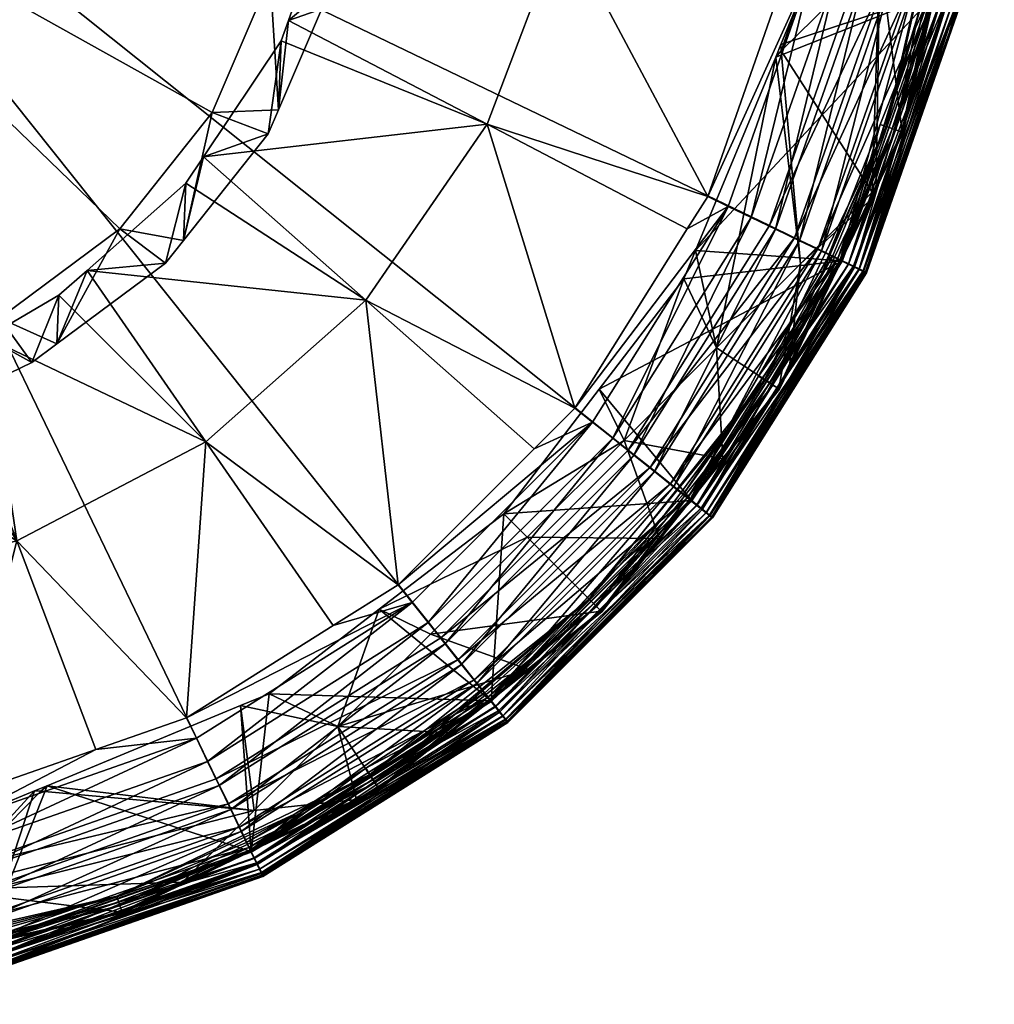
# Model space of a CAD drawing. Extents: x -0.035 to 0.035, y -0.229 to 0.
# Tile 5 of 15: x 0.006 to 0.024, y -0.229 to -0.211. Entities that reach past the tile are written whole.
import ezdxf

# ---------------------------------------------------------------- set-up
doc = ezdxf.new("R2010")
doc.units = 0
doc.layers.add('mesh', color=7, linetype='CONTINUOUS')

msp = doc.modelspace()

# ---------------------------------------------------------------- meshes
at = {"layer": 'mesh'}
mesh = msp.add_polyface(dxfattribs=at)
corners = [(0.022911, -0.210519, 0.06836), (0.018451, -0.215295, 0.06836), (0.021173, -0.215486, 0.06836), (0.019939, -0.211704, 0.06836), (0.020035, -0.21147, 0.06836), (0.020334, -0.210749, 0.06836), (0.021953, -0.2103, 0.111292), (0.019821, -0.214835, 0.11136), (0.021448, -0.210185, 0.11136), (0.020288, -0.215059, 0.111292), (0.022423, -0.210407, 0.111092), (0.020722, -0.215269, 0.111092), (0.022827, -0.210499, 0.110774), (0.021095, -0.215448, 0.110774), (0.020401, -0.215547, 0.064938), (0.021732, -0.214216, 0.063204), (0.021674, -0.214379, 0.062822), (0.020039, -0.211587, 0.068265), (0.021874, -0.209786, 0.066042), (0.018841, -0.217106, 0.066235), (0.021173, -0.215496, 0.0623), (0.02089, -0.215473, 0.0623), (0.021881, -0.212954, 0.0623), (0.020621, -0.210007, -0.028511), (0.020209, -0.209912, -0.028244), (0.020091, -0.210248, -0.028244), (0.018676, -0.214294, -0.028244), (0.021152, -0.2053, -0.028511), (0.020209, -0.200688, -0.028244), (0.020728, -0.2053, -0.028244), (0.020621, -0.200593, -0.028511), (0.021628, -0.2053, -0.028665), (0.021086, -0.200487, -0.028665), (0.022128, -0.2053, -0.028696), (0.021574, -0.200376, -0.028696), (0.022495, -0.210434, -0.028388), (0.020788, -0.215311, -0.028388), (0.021136, -0.215478, -0.028068), (0.022053, -0.210333, -0.028601), (0.02038, -0.215115, -0.028601), (0.021574, -0.210224, -0.028696), (0.019937, -0.214901, -0.028696), (0.021086, -0.210113, -0.028665), (0.019486, -0.214684, -0.028665), (0.019057, -0.214477, -0.028511), (0.018297, -0.214897, -0.028244), (0.016463, -0.2053, -0.025267), (0.015985, -0.20924, -0.025267), (0.022911, -0.20006, 0.06836), (0.020334, -0.199851, 0.06836), (0.02104, -0.205209, 0.06836), (0.0235, -0.205289, 0.06836), (0.022753, -0.203431, 0.064938), (0.020993, -0.21541, 0.062305), (0.021993, -0.212996, 0.062305), (0.019729, -0.217697, 0.062305), (0.019887, -0.217796, 0.062389), (0.019989, -0.21786, 0.062555), (0.022169, -0.213057, 0.062389)]
mesh.append_faces([[corners[k] for k in face] for face in [(0, 1, 2, 2), (0, 3, 1, 1), (0, 4, 3, 3), (0, 5, 4, 4), (6, 7, 8, 8), (6, 9, 7, 7), (10, 11, 9, 9), (12, 13, 11, 11), (14, 15, 16, 16), (17, 5, 18, 18), (17, 4, 5, 5), (3, 4, 17, 17), (3, 19, 1, 1), (3, 14, 19, 19), (17, 14, 3, 3), (17, 15, 14, 14), (18, 15, 17, 17), (20, 21, 22, 22), (23, 24, 25, 25), (26, 23, 25, 25), (27, 28, 29, 29), (27, 30, 28, 28), (31, 30, 27, 27), (31, 32, 30, 30), (33, 34, 32, 32), (35, 36, 37, 37), (38, 39, 36, 36), (40, 39, 38, 38), (40, 41, 39, 39), (42, 41, 40, 40), (42, 43, 41, 41), (23, 43, 42, 42), (23, 44, 43, 43), (26, 44, 23, 23), (26, 45, 44, 44), (23, 29, 24, 24), (23, 27, 29, 29), (42, 27, 23, 23), (42, 31, 27, 27), (40, 31, 42, 42), (46, 29, 28, 28), (46, 24, 29, 29), (47, 25, 24, 24), (48, 49, 50, 50), (51, 50, 5, 5), (5, 50, 18, 18), (49, 52, 50, 50), (21, 53, 54, 54), (53, 55, 54, 54), (55, 56, 54, 54), (56, 57, 58, 58)]])
mesh = msp.add_polyface(dxfattribs=at)
corners = [(0.0172, -0.219006, 0.11136), (0.013717, -0.22249, 0.11136), (0, -0.205289, 0.11136), (0.007145, -0.215666, -0.023362), (0.012323, -0.216217, -0.025267), (0.008982, -0.214043, -0.023311), (0.009352, -0.218849, -0.025267), (0.006622, -0.216127, -0.023377), (0.005278, -0.216911, -0.023403), (0.009308, -0.213557, -0.023298), (0.003831, -0.217555, -0.023576), (0.001233, -0.218074, -0.023437), (0.00154, -0.218007, -0.023435), (0.004522, -0.217226, -0.023414), (0.004912, -0.217158, -0.023682), (0.003831, -0.217514, -0.023423), (0.004912, -0.217962, -0.026684), (0.006117, -0.217375, -0.026841), (0.006584, -0.217029, -0.026934), (0.008602, -0.215533, -0.027335), (0.008935, -0.215114, -0.027447), (0.010509, -0.213132, -0.027978), (0.010754, -0.211402, -0.023241), (0.010702, -0.212682, -0.028099), (0.000117, -0.217948, -0.027405), (0.000117, -0.218111, -0.027241), (0.002912, -0.217593, -0.0275), (0.005517, -0.216551, -0.027779), (0.003129, -0.218018, -0.026891), (0.00947, -0.2023, -0.031598), (0.010509, -0.201541, -0.031084), (0.010303, -0.201282, -0.031153), (0.011562, -0.203998, -0.030425), (0.010549, -0.204816, -0.030923), (0.00947, -0.212732, -0.028802), (0.010549, -0.210216, -0.029477), (0.007753, -0.214893, -0.028223), (0.000117, -0.207516, -0.0302), (0.010917, -0.207516, -0.0302), (0.007753, -0.20014, -0.032177)]
mesh.append_faces([[corners[k] for k in face] for face in [(0, 1, 2, 2), (3, 4, 5, 5), (3, 6, 4, 4), (7, 6, 3, 3), (7, 8, 6, 6), (9, 5, 4, 4), (10, 11, 12, 12), (13, 8, 14, 14), (10, 13, 14, 14), (10, 15, 13, 13), (12, 15, 10, 10), (8, 16, 14, 14), (8, 17, 16, 16), (7, 17, 8, 8), (7, 18, 17, 17), (3, 18, 7, 7), (3, 19, 18, 18), (5, 19, 3, 3), (5, 20, 19, 19), (9, 20, 5, 5), (9, 21, 20, 20), (22, 21, 9, 9), (22, 23, 21, 21), (24, 25, 26, 26), (26, 16, 27, 27), (26, 28, 16, 16), (25, 28, 26, 26), (29, 30, 31, 31), (29, 32, 30, 30), (33, 32, 29, 29), (34, 23, 35, 35), (34, 21, 23, 23), (34, 20, 21, 21), (36, 20, 34, 34), (36, 19, 20, 20), (36, 18, 19, 19), (27, 18, 36, 36), (27, 17, 18, 18), (16, 17, 27, 27), (37, 26, 27, 27), (37, 24, 26, 26), (37, 34, 35, 35), (37, 36, 34, 34), (27, 36, 37, 37), (37, 33, 29, 29), (37, 38, 33, 33), (35, 38, 37, 37), (29, 39, 37, 37), (14, 28, 25, 25), (16, 28, 14, 14)]])
mesh = msp.add_polyface(dxfattribs=at)
corners = [(0, -0.205289, 0.11136), (0.021448, -0.200394, 0.11136), (0.022, -0.205289, 0.11136), (0.019821, -0.214835, 0.11136), (0.0172, -0.219006, 0.11136), (0.021448, -0.210185, 0.11136), (0.021173, -0.215486, 0.06836), (0.018231, -0.215826, 0.06836), (0.016661, -0.217872, 0.06836), (0.017123, -0.218825, 0.067037), (0.018841, -0.217106, 0.066235), (0.019057, -0.214477, -0.028511), (0.018297, -0.214897, -0.028244), (0.016206, -0.218224, -0.028244), (0.019486, -0.214684, -0.028665), (0.01691, -0.218785, -0.028665), (0.017301, -0.219097, -0.028696), (0.016537, -0.218488, -0.028511), (0.014577, -0.212951, -0.025267), (0.010888, -0.211022, -0.023233), (0.010754, -0.211402, -0.023241), (0.015985, -0.20924, -0.025267), (0.016463, -0.2053, -0.025267), (0.012109, -0.205185, -0.023138), (0.011667, -0.20242, -0.023119), (0.015985, -0.20136, -0.025267), (0.011603, -0.202022, -0.023117), (0.01182, -0.208382, -0.02318), (0.011834, -0.20822, -0.023178), (0.009308, -0.213557, -0.023298), (0.020209, -0.200688, -0.028244), (0.012323, -0.216217, -0.025267), (0.01545, -0.21898, -0.028244), (0.018676, -0.214294, -0.028244), (0.020209, -0.209912, -0.028244), (0.020091, -0.210248, -0.028244), (0.010702, -0.212682, -0.028099), (0.011708, -0.210337, -0.028727), (0.011768, -0.209893, -0.028846), (0.012117, -0.207337, -0.029531), (0.012062, -0.206933, -0.029639), (0.011708, -0.204337, -0.030335), (0.011562, -0.203998, -0.030425), (0.010509, -0.201541, -0.031084), (0.010549, -0.204816, -0.030923), (0.010917, -0.207516, -0.0302), (0.010549, -0.210216, -0.029477)]
mesh.append_faces([[corners[k] for k in face] for face in [(0, 1, 2, 2), (0, 3, 4, 4), (0, 5, 3, 3), (2, 5, 0, 0), (6, 7, 8, 8), (7, 9, 8, 8), (7, 10, 9, 9), (11, 12, 13, 13), (14, 15, 16, 16), (11, 17, 15, 15), (13, 17, 11, 11), (18, 19, 20, 20), (21, 22, 23, 23), (24, 25, 26, 26), (21, 27, 19, 19), (21, 28, 27, 27), (23, 28, 21, 21), (29, 18, 20, 20), (25, 22, 30, 30), (24, 22, 25, 25), (24, 23, 22, 22), (31, 32, 13, 13), (18, 13, 12, 12), (18, 31, 13, 13), (29, 31, 18, 18), (18, 21, 19, 19), (18, 33, 21, 21), (12, 33, 18, 18), (21, 34, 22, 22), (33, 35, 21, 21), (19, 36, 20, 20), (19, 37, 36, 36), (27, 37, 19, 19), (27, 38, 37, 37), (28, 38, 27, 27), (28, 39, 38, 38), (23, 39, 28, 28), (23, 40, 39, 39), (24, 40, 23, 23), (24, 41, 40, 40), (26, 41, 24, 24), (42, 26, 43, 43), (42, 41, 26, 26), (44, 41, 42, 42), (44, 40, 41, 41), (45, 40, 44, 44), (45, 39, 40, 40), (45, 38, 39, 39), (46, 38, 45, 45), (46, 37, 38, 38), (46, 36, 37, 37)]])
mesh = msp.add_polyface(dxfattribs=at)
corners = [(0, -0.205289, 0.11136), (0.009545, -0.225111, 0.11136), (0.004895, -0.226738, 0.11136), (0.013717, -0.22249, 0.11136), (0.005229, -0.2282, 0.06836), (0.00617, -0.225335, 0.06836), (0.005449, -0.225634, 0.06836), (0.006404, -0.225239, 0.06836), (0.010196, -0.226462, 0.06836), (0.009995, -0.223751, 0.06836), (0.005011, -0.227242, 0.111292), (0.009979, -0.226012, 0.111092), (0.005118, -0.227713, 0.111092), (0.00977, -0.225577, 0.111292), (0, -0.227289, 0.11136), (0.004486, -0.227174, 0.066042), (0.006287, -0.225339, 0.068265), (0.010247, -0.225701, 0.064938), (0.008916, -0.227032, 0.063204), (0.004707, -0.225921, -0.028511), (0.004612, -0.225509, -0.028244), (0.002484, -0.225748, -0.028244), (0.00731, -0.224565, -0.028244), (0.009177, -0.224357, -0.028511), (0.004813, -0.226386, -0.028665), (0.009384, -0.224787, -0.028665), (0.004924, -0.226874, -0.028696), (0.009601, -0.225237, -0.028696), (0.005033, -0.227353, -0.028601), (0.009815, -0.22568, -0.028601), (0.005134, -0.227795, -0.028388), (0, -0.226452, -0.028511), (0, -0.226928, -0.028665), (0, -0.227428, -0.028696), (0, -0.22792, -0.028601), (0.008994, -0.223976, -0.028244), (0.005258, -0.228337, 0.062283), (0.005229, -0.228211, 0.0623), (0.010252, -0.226589, 0.062283), (0.001233, -0.218074, -0.023437), (0.000288, -0.218108, -0.023428), (0.001984, -0.221643, -0.025267), (0.005838, -0.220693, -0.025267), (0.003831, -0.217514, -0.023423), (0.00154, -0.218007, -0.023435), (0.004522, -0.217226, -0.023414), (0.005278, -0.216911, -0.023403), (0, -0.226028, -0.028244), (0.009352, -0.218849, -0.025267), (0, -0.226352, 0.06836), (0.008801, -0.227108, 0.062822), (0.0078, -0.22759, 0.062822), (0.003071, -0.228588, 0.063204)]
mesh.append_faces([[corners[k] for k in face] for face in [(0, 1, 2, 2), (0, 3, 1, 1), (4, 5, 6, 6), (4, 7, 5, 5), (8, 7, 4, 4), (8, 9, 7, 7), (10, 11, 12, 12), (2, 13, 10, 10), (2, 1, 13, 13), (10, 14, 2, 2), (15, 16, 17, 17), (16, 7, 17, 17), (16, 5, 7, 7), (15, 5, 16, 16), (15, 6, 5, 5), (17, 18, 15, 15), (19, 20, 21, 21), (19, 22, 20, 20), (19, 23, 22, 22), (24, 23, 19, 19), (24, 25, 23, 23), (26, 25, 24, 24), (26, 27, 25, 25), (28, 27, 26, 26), (28, 29, 27, 27), (30, 29, 28, 28), (31, 19, 21, 21), (32, 24, 19, 19), (33, 26, 24, 24), (34, 28, 26, 26), (23, 35, 22, 22), (36, 37, 38, 38), (39, 40, 41, 41), (42, 43, 44, 44), (42, 45, 43, 43), (46, 45, 42, 42), (41, 21, 20, 20), (41, 47, 21, 21), (42, 20, 22, 22), (42, 41, 20, 20), (44, 41, 42, 42), (44, 39, 41, 41), (42, 48, 46, 46), (42, 35, 48, 48), (22, 35, 42, 42), (49, 4, 6, 6), (18, 50, 51, 51), (52, 49, 15, 15), (49, 6, 15, 15), (15, 18, 51, 51)]])
mesh = msp.add_polyface(dxfattribs=at)
corners = [(0.0235, -0.205289, 0.06836), (0.020334, -0.210749, 0.06836), (0.022911, -0.210519, 0.06836), (0.023103, -0.211473, 0.06886), (0.023398, -0.21063, 0.10936), (0.023398, -0.21063, 0.06886), (0.023103, -0.211473, 0.10936), (0.022423, -0.210407, 0.111092), (0.020288, -0.215059, 0.111292), (0.021953, -0.2103, 0.111292), (0.022827, -0.210499, 0.110774), (0.020722, -0.215269, 0.111092), (0.023137, -0.21057, 0.11036), (0.021095, -0.215448, 0.110774), (0.022518, -0.205289, 0.111292), (0.021448, -0.210185, 0.11136), (0.023, -0.205289, 0.111092), (0.023414, -0.205289, 0.110774), (0.023732, -0.205289, 0.11036), (0.023932, -0.205289, 0.109877), (0.023332, -0.210615, 0.109877), (0.024, -0.205289, 0.10936), (0.023382, -0.210626, 0.06873), (0.023037, -0.210547, 0.068377), (0.023155, -0.210574, 0.068427), (0.023629, -0.205289, 0.068377), (0.023255, -0.210597, 0.068506), (0.02375, -0.205289, 0.068427), (0.023333, -0.210615, 0.06861), (0.023854, -0.205289, 0.068506), (0.023933, -0.205289, 0.06861), (0.023983, -0.205289, 0.06873), (0.023004, -0.208565, 0.0623), (0.022217, -0.212102, 0.0623), (0.022716, -0.210485, 0.062305), (0.023459, -0.207943, 0.062555), (0.022306, -0.213105, 0.062655), (0.023484, -0.207946, 0.062655), (0.022283, -0.213097, 0.062555), (0.022911, -0.210529, 0.0623), (0.0235, -0.2053, 0.0623), (0.023337, -0.210627, -0.027197), (0.023103, -0.211484, -0.0267), (0.023398, -0.21064, -0.0267), (0.022495, -0.210434, -0.028388), (0.021136, -0.215478, -0.028068), (0.022871, -0.21052, -0.028068), (0.022053, -0.210333, -0.028601), (0.020788, -0.215311, -0.028388), (0.022128, -0.2053, -0.028696), (0.021574, -0.210224, -0.028696), (0.02262, -0.2053, -0.028601), (0.023073, -0.2053, -0.028388), (0.023158, -0.210586, -0.027663), (0.023459, -0.2053, -0.028068), (0.023753, -0.2053, -0.027663), (0.023937, -0.2053, -0.027197), (0.023382, -0.210637, 0.061929), (0.023398, -0.21064, 0.0618), (0.023103, -0.211484, 0.0618), (0.024, -0.2053, 0.0618), (0.023288, -0.208371, 0.063204), (0.02229, -0.2131, 0.062822), (0.021874, -0.209786, 0.066042), (0.023224, -0.209008, 0.062822), (0.021808, -0.214101, 0.062822), (0.023467, -0.207944, 0.062822), (0.023401, -0.208236, 0.062822), (0.021993, -0.212996, 0.062305), (0.023154, -0.207909, 0.062305), (0.022169, -0.213057, 0.062389), (0.023339, -0.20793, 0.062389)]
mesh.append_faces([[corners[k] for k in face] for face in [(0, 1, 2, 2), (3, 4, 5, 5), (3, 6, 4, 4), (7, 8, 9, 9), (10, 11, 7, 7), (12, 13, 10, 10), (14, 9, 15, 15), (16, 7, 9, 9), (17, 10, 7, 7), (18, 12, 10, 10), (19, 20, 12, 12), (21, 4, 20, 20), (4, 6, 20, 20), (22, 3, 5, 5), (23, 0, 2, 2), (24, 25, 23, 23), (26, 27, 24, 24), (28, 29, 26, 26), (22, 30, 28, 28), (5, 31, 22, 22), (32, 33, 34, 34), (35, 36, 37, 37), (38, 36, 35, 35), (32, 39, 33, 33), (32, 40, 39, 39), (41, 42, 43, 43), (44, 45, 46, 46), (47, 48, 44, 44), (47, 49, 50, 50), (44, 51, 47, 47), (46, 52, 44, 44), (53, 54, 46, 46), (41, 55, 53, 53), (43, 56, 41, 41), (57, 58, 59, 59), (57, 60, 58, 58), (42, 58, 43, 43), (42, 59, 58, 58), (61, 62, 63, 63), (61, 64, 62, 62), (62, 65, 63, 63), (64, 66, 62, 62), (67, 66, 64, 64), (68, 69, 34, 34), (32, 34, 69, 69), (69, 70, 71, 71), (68, 70, 69, 69), (71, 38, 35, 35), (70, 38, 71, 71), (37, 62, 66, 66), (36, 62, 37, 37)]])
mesh = msp.add_polyface(dxfattribs=at)
corners = [(0.021623, -0.215703, 0.06886), (0.023103, -0.211473, 0.10936), (0.023103, -0.211473, 0.06886), (0.021623, -0.215703, 0.10936), (0.023137, -0.21057, 0.11036), (0.021382, -0.215586, 0.11036), (0.021095, -0.215448, 0.110774), (0.023332, -0.210615, 0.109877), (0.021562, -0.215673, 0.109877), (0.021608, -0.215695, 0.06873), (0.023382, -0.210626, 0.06873), (0.023333, -0.210615, 0.06861), (0.021563, -0.215673, 0.06861), (0.023255, -0.210597, 0.068506), (0.022911, -0.210519, 0.06836), (0.021289, -0.215542, 0.068377), (0.023037, -0.210547, 0.068377), (0.021173, -0.215486, 0.06836), (0.021808, -0.214101, 0.062822), (0.021674, -0.214379, 0.062822), (0.021732, -0.214216, 0.063204), (0.021874, -0.209786, 0.066042), (0.022283, -0.213097, 0.062555), (0.02001, -0.217873, 0.062655), (0.022306, -0.213105, 0.062655), (0.022217, -0.212102, 0.0623), (0.021173, -0.215496, 0.0623), (0.021881, -0.212954, 0.0623), (0.022911, -0.210529, 0.0623), (0.021567, -0.215686, -0.027197), (0.021623, -0.215713, -0.0267), (0.023103, -0.211484, -0.0267), (0.023337, -0.210627, -0.027197), (0.023158, -0.210586, -0.027663), (0.021401, -0.215606, -0.027663), (0.022871, -0.21052, -0.028068), (0.021136, -0.215478, -0.028068), (0.021608, -0.215706, 0.061929), (0.023382, -0.210637, 0.061929), (0.023103, -0.211484, 0.0618), (0.021623, -0.215713, 0.0618), (0.021563, -0.215684, 0.06205), (0.023333, -0.210626, 0.06205), (0.023155, -0.210585, 0.062233), (0.021289, -0.215552, 0.062283), (0.023037, -0.210558, 0.062283), (0.021491, -0.215639, 0.068506), (0.023155, -0.210574, 0.068427), (0.02229, -0.2131, 0.062822), (0.019996, -0.217864, 0.062822), (0.021993, -0.212996, 0.062305), (0.02089, -0.215473, 0.0623), (0.022716, -0.210485, 0.062305), (0.019887, -0.217796, 0.062389), (0.022169, -0.213057, 0.062389), (0.019989, -0.21786, 0.062555), (0.021491, -0.21565, 0.062154), (0.023255, -0.210608, 0.062154)]
mesh.append_faces([[corners[k] for k in face] for face in [(0, 1, 2, 2), (0, 3, 1, 1), (4, 5, 6, 6), (7, 5, 4, 4), (7, 8, 5, 5), (7, 3, 8, 8), (7, 1, 3, 3), (9, 0, 2, 2), (10, 9, 2, 2), (11, 9, 10, 10), (11, 12, 9, 9), (13, 12, 11, 11), (14, 15, 16, 16), (14, 17, 15, 15), (18, 19, 20, 20), (21, 18, 20, 20), (22, 23, 24, 24), (25, 26, 27, 27), (25, 28, 26, 26), (29, 30, 31, 31), (32, 29, 31, 31), (33, 29, 32, 32), (33, 34, 29, 29), (35, 34, 33, 33), (35, 36, 34, 34), (37, 38, 39, 39), (39, 40, 37, 37), (38, 41, 42, 42), (37, 41, 38, 38), (43, 44, 45, 45), (45, 26, 28, 28), (44, 26, 45, 45), (30, 39, 31, 31), (30, 40, 39, 39), (13, 46, 12, 12), (47, 46, 13, 13), (16, 46, 47, 47), (16, 15, 46, 46), (48, 19, 18, 18), (49, 19, 48, 48), (25, 27, 50, 50), (51, 50, 27, 27), (50, 52, 25, 25), (50, 53, 54, 54), (54, 55, 22, 22), (24, 49, 48, 48), (42, 56, 57, 57), (41, 56, 42, 42), (57, 56, 43, 43), (56, 44, 43, 43)]])
mesh = msp.add_polyface(dxfattribs=at)
corners = [(0.021173, -0.215486, 0.06836), (0.018451, -0.215295, 0.06836), (0.018231, -0.215826, 0.06836), (0.020671, -0.217218, 0.06886), (0.021623, -0.215703, 0.10936), (0.021623, -0.215703, 0.06886), (0.020671, -0.217218, 0.10936), (0.018764, -0.220253, 0.06886), (0.021562, -0.215673, 0.109877), (0.020288, -0.215059, 0.111292), (0.0172, -0.219006, 0.11136), (0.019821, -0.214835, 0.11136), (0.020722, -0.215269, 0.111092), (0.017605, -0.219329, 0.111292), (0.021095, -0.215448, 0.110774), (0.017982, -0.21963, 0.111092), (0.021382, -0.215586, 0.11036), (0.018306, -0.219888, 0.110774), (0.018554, -0.220086, 0.11036), (0.018711, -0.220211, 0.109877), (0.021608, -0.215695, 0.06873), (0.018751, -0.220242, 0.06873), (0.021563, -0.215673, 0.06861), (0.021674, -0.214379, 0.062822), (0.020196, -0.217449, 0.062822), (0.020401, -0.215547, 0.064938), (0.018841, -0.217106, 0.066235), (0.019621, -0.217631, 0.0623), (0.020993, -0.21541, 0.062305), (0.02089, -0.215473, 0.0623), (0.019989, -0.21786, 0.062555), (0.02001, -0.217873, 0.062655), (0.022283, -0.213097, 0.062555), (0.021173, -0.215496, 0.0623), (0.019054, -0.218596, 0.0623), (0.018373, -0.219952, 0.0623), (0.021567, -0.215686, -0.027197), (0.020671, -0.217229, -0.0267), (0.021623, -0.215713, -0.0267), (0.018715, -0.220225, -0.027197), (0.021401, -0.215606, -0.027663), (0.021136, -0.215478, -0.028068), (0.018571, -0.22011, -0.027663), (0.020788, -0.215311, -0.028388), (0.018341, -0.219926, -0.028068), (0.02038, -0.215115, -0.028601), (0.018039, -0.219686, -0.028388), (0.019937, -0.214901, -0.028696), (0.017685, -0.219403, -0.028601), (0.019486, -0.214684, -0.028665), (0.017301, -0.219097, -0.028696), (0.019057, -0.214477, -0.028511), (0.01691, -0.218785, -0.028665), (0.021608, -0.215706, 0.061929), (0.021623, -0.215713, 0.0618), (0.020671, -0.217229, 0.0618), (0.018712, -0.220222, 0.06205), (0.021563, -0.215684, 0.06205), (0.018751, -0.220253, 0.061929), (0.021289, -0.215552, 0.062283), (0.018474, -0.220033, 0.062283), (0.021491, -0.215639, 0.068506), (0.018712, -0.220211, 0.06861), (0.021289, -0.215542, 0.068377), (0.018474, -0.220022, 0.068377), (0.019996, -0.217864, 0.062822), (0.019729, -0.217697, 0.062305), (0.022306, -0.213105, 0.062655), (0.018649, -0.220172, 0.062154), (0.021491, -0.21565, 0.062154)]
mesh.append_faces([[corners[k] for k in face] for face in [(0, 1, 2, 2), (3, 4, 5, 5), (3, 6, 4, 4), (7, 6, 3, 3), (8, 4, 6, 6), (9, 10, 11, 11), (12, 13, 9, 9), (14, 15, 12, 12), (16, 17, 14, 14), (8, 18, 16, 16), (6, 19, 8, 8), (20, 3, 5, 5), (20, 21, 3, 3), (22, 21, 20, 20), (23, 24, 25, 25), (1, 26, 2, 2), (27, 28, 29, 29), (30, 31, 32, 32), (33, 27, 29, 29), (33, 34, 27, 27), (35, 34, 33, 33), (36, 37, 38, 38), (36, 39, 37, 37), (40, 39, 36, 36), (41, 42, 40, 40), (43, 44, 41, 41), (45, 46, 43, 43), (47, 48, 45, 45), (49, 50, 47, 47), (51, 52, 49, 49), (53, 54, 55, 55), (53, 56, 57, 57), (58, 56, 53, 53), (59, 35, 33, 33), (60, 35, 59, 59), (37, 54, 38, 38), (37, 55, 54, 54), (61, 62, 22, 22), (63, 64, 61, 61), (0, 64, 63, 63), (25, 65, 26, 26), (25, 24, 65, 65), (65, 24, 23, 23), (27, 66, 28, 28), (34, 66, 27, 27), (31, 65, 67, 67), (57, 68, 69, 69), (56, 68, 57, 57), (69, 60, 59, 59), (68, 60, 69, 69)]])
mesh = msp.add_polyface(dxfattribs=at)
corners = [(0.018373, -0.219941, 0.06836), (0.016661, -0.217872, 0.06836), (0.014886, -0.220186, 0.06836), (0.021173, -0.215486, 0.06836), (0.018764, -0.220253, 0.06886), (0.018764, -0.220253, 0.10936), (0.020671, -0.217218, 0.10936), (0.020288, -0.215059, 0.111292), (0.017605, -0.219329, 0.111292), (0.0172, -0.219006, 0.11136), (0.020722, -0.215269, 0.111092), (0.017982, -0.21963, 0.111092), (0.021095, -0.215448, 0.110774), (0.018306, -0.219888, 0.110774), (0.021382, -0.215586, 0.11036), (0.018554, -0.220086, 0.11036), (0.021562, -0.215673, 0.109877), (0.018711, -0.220211, 0.109877), (0.013717, -0.22249, 0.11136), (0.01404, -0.222894, 0.111292), (0.018751, -0.220242, 0.06873), (0.020671, -0.217218, 0.06886), (0.021563, -0.215673, 0.06861), (0.018712, -0.220211, 0.06861), (0.017123, -0.218825, 0.067037), (0.017778, -0.220645, 0.062822), (0.015324, -0.220624, 0.067308), (0.018958, -0.219166, 0.062822), (0.018841, -0.217106, 0.066235), (0.019054, -0.218596, 0.0623), (0.016756, -0.221397, 0.0623), (0.018217, -0.219828, 0.062305), (0.019989, -0.21786, 0.062555), (0.016711, -0.222011, 0.062655), (0.02001, -0.217873, 0.062655), (0.016693, -0.221993, 0.062555), (0.018373, -0.219952, 0.0623), (0.018715, -0.220225, -0.027197), (0.018764, -0.220264, -0.0267), (0.020671, -0.217229, -0.0267), (0.017685, -0.219403, -0.028601), (0.014386, -0.223339, -0.028388), (0.018039, -0.219686, -0.028388), (0.017301, -0.219097, -0.028696), (0.014103, -0.222985, -0.028601), (0.01691, -0.218785, -0.028665), (0.013797, -0.222601, -0.028696), (0.016537, -0.218488, -0.028511), (0.013485, -0.22221, -0.028665), (0.021401, -0.215606, -0.027663), (0.018571, -0.22011, -0.027663), (0.021136, -0.215478, -0.028068), (0.018341, -0.219926, -0.028068), (0.020788, -0.215311, -0.028388), (0.02038, -0.215115, -0.028601), (0.019937, -0.214901, -0.028696), (0.016206, -0.218224, -0.028244), (0.01545, -0.21898, -0.028244), (0.018751, -0.220253, 0.061929), (0.020671, -0.217229, 0.0618), (0.018764, -0.220264, 0.0618), (0.021608, -0.215706, 0.061929), (0.021491, -0.215639, 0.068506), (0.018649, -0.220162, 0.068506), (0.018474, -0.220022, 0.068377), (0.019996, -0.217864, 0.062822), (0.016699, -0.221999, 0.062822), (0.016476, -0.221776, 0.062305), (0.019729, -0.217697, 0.062305), (0.016608, -0.221908, 0.062389), (0.019887, -0.217796, 0.062389)]
mesh.append_faces([[corners[k] for k in face] for face in [(0, 1, 2, 2), (3, 1, 0, 0), (4, 5, 6, 6), (7, 8, 9, 9), (10, 11, 8, 8), (12, 13, 11, 11), (14, 15, 13, 13), (16, 17, 15, 15), (6, 5, 17, 17), (8, 18, 9, 9), (11, 19, 8, 8), (20, 4, 21, 21), (22, 23, 20, 20), (24, 25, 26, 26), (24, 27, 25, 25), (28, 27, 24, 24), (2, 24, 26, 26), (1, 24, 2, 2), (29, 30, 31, 31), (32, 33, 34, 34), (35, 33, 32, 32), (36, 30, 29, 29), (37, 38, 39, 39), (40, 41, 42, 42), (43, 44, 40, 40), (45, 46, 43, 43), (47, 48, 45, 45), (49, 50, 37, 37), (51, 52, 50, 50), (53, 42, 52, 52), (54, 40, 42, 42), (55, 43, 40, 40), (56, 57, 47, 47), (58, 59, 60, 60), (61, 59, 58, 58), (38, 59, 39, 39), (38, 60, 59, 59), (62, 63, 23, 23), (62, 64, 63, 63), (3, 0, 64, 64), (28, 65, 27, 27), (65, 25, 27, 27), (66, 25, 65, 65), (67, 68, 31, 31), (29, 31, 68, 68), (68, 69, 70, 70), (67, 69, 68, 68), (70, 35, 32, 32), (69, 35, 70, 70), (34, 66, 65, 65), (33, 66, 34, 34)]])
mesh = msp.add_polyface(dxfattribs=at)
corners = [(0.010526, -0.223531, 0.06836), (0.010196, -0.226462, 0.06836), (0.014652, -0.223662, 0.06836), (0.012572, -0.221961, 0.06836), (0.014886, -0.220186, 0.06836), (0.017605, -0.219329, 0.111292), (0.01404, -0.222894, 0.111292), (0.013717, -0.22249, 0.11136), (0.017982, -0.21963, 0.111092), (0.01434, -0.223271, 0.111092), (0.018306, -0.219888, 0.110774), (0.014599, -0.223595, 0.110774), (0.016864, -0.222153, 0.10936), (0.014964, -0.224053, 0.10936), (0.014921, -0.224, 0.109877), (0.009979, -0.226012, 0.111092), (0.00977, -0.225577, 0.111292), (0.009545, -0.225111, 0.11136), (0.011806, -0.224141, 0.066235), (0.015345, -0.223078, 0.062822), (0.013866, -0.224258, 0.062822), (0.013525, -0.222423, 0.067037), (0.015324, -0.220624, 0.067308), (0.01256, -0.225289, 0.062555), (0.012573, -0.22531, 0.062655), (0.016693, -0.221993, 0.062555), (0.014652, -0.223673, 0.0623), (0.012324, -0.224915, 0.0623), (0.01405, -0.223806, 0.0623), (0.016537, -0.218488, -0.028511), (0.01545, -0.21898, -0.028244), (0.012924, -0.221506, -0.028244), (0.009384, -0.224787, -0.028665), (0.013485, -0.22221, -0.028665), (0.013188, -0.221837, -0.028511), (0.009601, -0.225237, -0.028696), (0.013797, -0.222601, -0.028696), (0.009815, -0.22568, -0.028601), (0.014103, -0.222985, -0.028601), (0.010011, -0.226088, -0.028388), (0.014386, -0.223339, -0.028388), (0.010178, -0.226436, -0.028068), (0.014626, -0.223641, -0.028068), (0.018039, -0.219686, -0.028388), (0.017685, -0.219403, -0.028601), (0.017301, -0.219097, -0.028696), (0.01691, -0.218785, -0.028665), (0.011716, -0.222265, -0.028244), (0.016864, -0.222164, 0.0618), (0.014964, -0.224064, 0.0618), (0.014953, -0.224051, 0.061929), (0.014733, -0.223774, 0.062283), (0.010196, -0.226473, 0.0623), (0.012323, -0.216217, -0.025267), (0.009352, -0.218849, -0.025267), (0.010252, -0.226579, 0.068377), (0.014733, -0.223764, 0.068377), (0.018373, -0.219941, 0.06836), (0.016699, -0.221999, 0.062822), (0.012564, -0.225296, 0.062822), (0.014528, -0.223517, 0.062305), (0.016476, -0.221776, 0.062305), (0.012397, -0.225029, 0.062305), (0.012496, -0.225187, 0.062389), (0.016608, -0.221908, 0.062389), (0.016711, -0.222011, 0.062655)]
mesh.append_faces([[corners[k] for k in face] for face in [(0, 1, 2, 2), (2, 3, 0, 0), (2, 4, 3, 3), (5, 6, 7, 7), (8, 9, 6, 6), (10, 11, 9, 9), (12, 13, 14, 14), (15, 9, 11, 11), (16, 6, 9, 9), (17, 7, 6, 6), (18, 0, 3, 3), (18, 19, 20, 20), (18, 21, 19, 19), (3, 21, 18, 18), (3, 22, 21, 21), (4, 22, 3, 3), (23, 24, 25, 25), (26, 27, 28, 28), (29, 30, 31, 31), (32, 33, 34, 34), (35, 36, 33, 33), (37, 38, 36, 36), (39, 40, 38, 38), (41, 42, 40, 40), (43, 40, 42, 42), (44, 38, 40, 40), (45, 36, 38, 38), (46, 33, 36, 36), (29, 34, 33, 33), (31, 34, 29, 29), (31, 47, 34, 34), (48, 49, 50, 50), (51, 52, 26, 26), (53, 31, 30, 30), (54, 31, 53, 53), (54, 47, 31, 31), (55, 56, 2, 2), (56, 57, 2, 2), (58, 19, 21, 21), (22, 58, 21, 21), (59, 19, 58, 58), (59, 20, 19, 19), (28, 60, 61, 61), (28, 62, 60, 60), (27, 62, 28, 28), (61, 60, 62, 62), (62, 63, 61, 61), (61, 63, 64, 64), (63, 23, 64, 64), (24, 59, 65, 65), (26, 28, 61, 61)]])
mesh = msp.add_polyface(dxfattribs=at)
corners = [(0.010526, -0.223531, 0.06836), (0.009995, -0.223751, 0.06836), (0.010196, -0.226462, 0.06836), (0.006184, -0.228392, 0.06886), (0.010413, -0.226913, 0.10936), (0.010413, -0.226913, 0.06886), (0.010384, -0.226851, 0.109877), (0.011929, -0.22596, 0.10936), (0.00977, -0.225577, 0.111292), (0.01434, -0.223271, 0.111092), (0.009979, -0.226012, 0.111092), (0.009545, -0.225111, 0.11136), (0.01404, -0.222894, 0.111292), (0.005281, -0.228426, 0.11036), (0.010297, -0.226671, 0.11036), (0.00521, -0.228116, 0.110774), (0.010159, -0.226385, 0.110774), (0.005118, -0.227713, 0.111092), (0.005011, -0.227242, 0.111292), (0.005258, -0.228326, 0.068377), (0.010252, -0.226579, 0.068377), (0.005337, -0.228671, 0.06873), (0.010406, -0.226897, 0.06873), (0.010384, -0.226852, 0.06861), (0.008916, -0.227032, 0.063204), (0.009079, -0.226974, 0.062822), (0.008801, -0.227108, 0.062822), (0.012149, -0.225496, 0.062822), (0.011806, -0.224141, 0.066235), (0.010247, -0.225701, 0.064938), (0.006404, -0.225239, 0.06836), (0.007797, -0.227583, 0.062555), (0.007805, -0.227606, 0.062655), (0.01256, -0.225289, 0.062555), (0.010386, -0.226867, -0.027197), (0.010413, -0.226923, -0.0267), (0.011929, -0.225971, -0.0267), (0.013188, -0.221837, -0.028511), (0.011716, -0.222265, -0.028244), (0.008994, -0.223976, -0.028244), (0.005134, -0.227795, -0.028388), (0.010011, -0.226088, -0.028388), (0.009815, -0.22568, -0.028601), (0.00522, -0.228171, -0.028068), (0.010178, -0.226436, -0.028068), (0.005286, -0.228458, -0.027663), (0.010306, -0.226701, -0.027663), (0.005327, -0.228637, -0.027197), (0.009177, -0.224357, -0.028511), (0.009384, -0.224787, -0.028665), (0.009601, -0.225237, -0.028696), (0.013485, -0.22221, -0.028665), (0.013797, -0.222601, -0.028696), (0.014103, -0.222985, -0.028601), (0.014386, -0.223339, -0.028388), (0.010406, -0.226908, 0.061929), (0.011929, -0.225971, 0.0618), (0.010413, -0.226923, 0.0618), (0.005326, -0.228633, 0.06205), (0.010384, -0.226863, 0.06205), (0.010252, -0.226589, 0.062283), (0.005229, -0.228211, 0.0623), (0.010196, -0.226473, 0.0623), (0.006184, -0.228403, -0.0267), (0.009352, -0.218849, -0.025267), (0.005285, -0.228444, 0.068427), (0.010305, -0.226687, 0.068427), (0.005326, -0.228622, 0.06861), (0.0078, -0.22759, 0.062822), (0.012564, -0.225296, 0.062822), (0.01011, -0.226293, 0.062305), (0.007696, -0.227293, 0.062305), (0.012397, -0.225029, 0.062305), (0.011002, -0.225765, 0.0623), (0.007757, -0.227469, 0.062389), (0.012496, -0.225187, 0.062389), (0.012573, -0.22531, 0.062655), (0.005308, -0.228555, 0.062154), (0.01035, -0.226791, 0.062154), (0.005258, -0.228337, 0.062283)]
mesh.append_faces([[corners[k] for k in face] for face in [(0, 1, 2, 2), (3, 4, 5, 5), (6, 7, 4, 4), (8, 9, 10, 10), (11, 12, 8, 8), (13, 14, 6, 6), (15, 16, 14, 14), (17, 10, 16, 16), (18, 8, 10, 10), (19, 20, 2, 2), (21, 22, 23, 23), (3, 5, 22, 22), (24, 25, 26, 26), (27, 25, 24, 24), (28, 1, 0, 0), (29, 1, 28, 28), (29, 30, 1, 1), (29, 27, 24, 24), (28, 27, 29, 29), (31, 32, 33, 33), (34, 35, 36, 36), (37, 38, 39, 39), (40, 41, 42, 42), (43, 44, 41, 41), (45, 46, 44, 44), (47, 34, 46, 46), (47, 35, 34, 34), (48, 37, 39, 39), (49, 37, 48, 48), (50, 51, 49, 49), (42, 52, 50, 50), (41, 53, 42, 42), (44, 54, 41, 41), (55, 56, 57, 57), (55, 58, 59, 59), (60, 61, 62, 62), (63, 57, 35, 35), (39, 38, 64, 64), (65, 66, 20, 20), (67, 23, 66, 66), (68, 25, 69, 69), (68, 26, 25, 25), (70, 71, 72, 72), (70, 73, 71, 71), (70, 72, 73, 73), (71, 74, 72, 72), (74, 31, 75, 75), (32, 68, 76, 76), (71, 73, 62, 62), (59, 77, 78, 78), (78, 79, 60, 60)]])
mesh = msp.add_polyface(dxfattribs=at)
corners = [(0.018373, -0.219941, 0.06836), (0.014886, -0.220186, 0.06836), (0.014652, -0.223662, 0.06836), (0.016864, -0.222153, 0.06886), (0.018764, -0.220253, 0.10936), (0.018764, -0.220253, 0.06886), (0.016864, -0.222153, 0.10936), (0.014964, -0.224053, 0.06886), (0.014964, -0.224053, 0.10936), (0.018711, -0.220211, 0.109877), (0.018306, -0.219888, 0.110774), (0.01434, -0.223271, 0.111092), (0.017982, -0.21963, 0.111092), (0.018554, -0.220086, 0.11036), (0.014599, -0.223595, 0.110774), (0.014797, -0.223844, 0.11036), (0.014921, -0.224, 0.109877), (0.014953, -0.22404, 0.06873), (0.014922, -0.224001, 0.06861), (0.018649, -0.220162, 0.068506), (0.014872, -0.223939, 0.068506), (0.018712, -0.220211, 0.06861), (0.018751, -0.220242, 0.06873), (0.016693, -0.221993, 0.062555), (0.012573, -0.22531, 0.062655), (0.016711, -0.222011, 0.062655), (0.014652, -0.223673, 0.0623), (0.016756, -0.221397, 0.0623), (0.018373, -0.219952, 0.0623), (0.014925, -0.224015, -0.027197), (0.014964, -0.224064, -0.0267), (0.016864, -0.222164, -0.0267), (0.018715, -0.220225, -0.027197), (0.018764, -0.220264, -0.0267), (0.018571, -0.22011, -0.027663), (0.01481, -0.223871, -0.027663), (0.018341, -0.219926, -0.028068), (0.014626, -0.223641, -0.028068), (0.018039, -0.219686, -0.028388), (0.014953, -0.224051, 0.061929), (0.018751, -0.220253, 0.061929), (0.016864, -0.222164, 0.0618), (0.018764, -0.220264, 0.0618), (0.014922, -0.224012, 0.06205), (0.018712, -0.220222, 0.06205), (0.018474, -0.220033, 0.062283), (0.014733, -0.223774, 0.062283), (0.014964, -0.224064, 0.0618), (0.014733, -0.223764, 0.068377), (0.018474, -0.220022, 0.068377), (0.015324, -0.220624, 0.067308), (0.017778, -0.220645, 0.062822), (0.016699, -0.221999, 0.062822), (0.018217, -0.219828, 0.062305), (0.016476, -0.221776, 0.062305), (0.016608, -0.221908, 0.062389), (0.01256, -0.225289, 0.062555), (0.012564, -0.225296, 0.062822), (0.014872, -0.223949, 0.062154), (0.018649, -0.220172, 0.062154)]
mesh.append_faces([[corners[k] for k in face] for face in [(0, 1, 2, 2), (3, 4, 5, 5), (3, 6, 4, 4), (7, 6, 3, 3), (7, 8, 6, 6), (9, 4, 6, 6), (10, 11, 12, 12), (13, 14, 10, 10), (13, 15, 14, 14), (9, 15, 13, 13), (9, 16, 15, 15), (6, 16, 9, 9), (17, 7, 3, 3), (18, 19, 20, 20), (18, 21, 19, 19), (17, 21, 18, 18), (17, 22, 21, 21), (3, 22, 17, 17), (3, 5, 22, 22), (23, 24, 25, 25), (26, 27, 28, 28), (29, 30, 31, 31), (32, 31, 33, 33), (32, 29, 31, 31), (34, 29, 32, 32), (34, 35, 29, 29), (36, 35, 34, 34), (36, 37, 35, 35), (38, 37, 36, 36), (39, 40, 41, 41), (40, 42, 41, 41), (40, 43, 44, 44), (39, 43, 40, 40), (45, 26, 28, 28), (46, 26, 45, 45), (31, 42, 33, 33), (31, 41, 42, 42), (30, 41, 31, 31), (30, 47, 41, 41), (48, 49, 0, 0), (20, 49, 48, 48), (20, 19, 49, 49), (50, 51, 52, 52), (53, 27, 54, 54), (55, 56, 23, 23), (25, 57, 52, 52), (26, 54, 27, 27), (44, 58, 59, 59), (43, 58, 44, 44), (59, 46, 45, 45), (58, 46, 59, 59)]])
mesh = msp.add_polyface(dxfattribs=at)
corners = [(0.011929, -0.22596, 0.06886), (0.014964, -0.224053, 0.10936), (0.014964, -0.224053, 0.06886), (0.011929, -0.22596, 0.10936), (0.010413, -0.226913, 0.06886), (0.010413, -0.226913, 0.10936), (0.014921, -0.224, 0.109877), (0.010384, -0.226851, 0.109877), (0.010297, -0.226671, 0.11036), (0.014797, -0.223844, 0.11036), (0.010159, -0.226385, 0.110774), (0.014599, -0.223595, 0.110774), (0.009979, -0.226012, 0.111092), (0.010406, -0.226897, 0.06873), (0.010252, -0.226579, 0.068377), (0.014652, -0.223662, 0.06836), (0.010196, -0.226462, 0.06836), (0.010384, -0.226852, 0.06861), (0.014922, -0.224001, 0.06861), (0.014872, -0.223939, 0.068506), (0.014953, -0.22404, 0.06873), (0.01256, -0.225289, 0.062555), (0.007805, -0.227606, 0.062655), (0.012573, -0.22531, 0.062655), (0.010196, -0.226473, 0.0623), (0.012324, -0.224915, 0.0623), (0.014652, -0.223673, 0.0623), (0.011002, -0.225765, 0.0623), (0.010306, -0.226701, -0.027663), (0.014626, -0.223641, -0.028068), (0.010178, -0.226436, -0.028068), (0.01481, -0.223871, -0.027663), (0.010386, -0.226867, -0.027197), (0.014925, -0.224015, -0.027197), (0.011929, -0.225971, -0.0267), (0.014964, -0.224064, -0.0267), (0.014953, -0.224051, 0.061929), (0.011929, -0.225971, 0.0618), (0.010406, -0.226908, 0.061929), (0.014964, -0.224064, 0.0618), (0.010384, -0.226863, 0.06205), (0.014922, -0.224012, 0.06205), (0.010252, -0.226589, 0.062283), (0.014733, -0.223774, 0.062283), (0.010413, -0.226923, -0.0267), (0.010413, -0.226923, 0.0618), (0.010305, -0.226687, 0.068427), (0.014733, -0.223764, 0.068377), (0.011806, -0.224141, 0.066235), (0.012564, -0.225296, 0.062822), (0.012149, -0.225496, 0.062822), (0.013866, -0.224258, 0.062822), (0.009079, -0.226974, 0.062822), (0.012397, -0.225029, 0.062305), (0.007757, -0.227469, 0.062389), (0.012496, -0.225187, 0.062389), (0.007797, -0.227583, 0.062555), (0.0078, -0.22759, 0.062822), (0.01035, -0.226791, 0.062154), (0.014872, -0.223949, 0.062154)]
mesh.append_faces([[corners[k] for k in face] for face in [(0, 1, 2, 2), (0, 3, 1, 1), (4, 3, 0, 0), (4, 5, 3, 3), (6, 1, 3, 3), (7, 6, 3, 3), (8, 6, 7, 7), (8, 9, 6, 6), (10, 9, 8, 8), (10, 11, 9, 9), (12, 11, 10, 10), (13, 4, 0, 0), (14, 15, 16, 16), (17, 18, 19, 19), (13, 18, 17, 17), (13, 20, 18, 18), (0, 20, 13, 13), (0, 2, 20, 20), (21, 22, 23, 23), (24, 25, 26, 26), (24, 27, 25, 25), (28, 29, 30, 30), (28, 31, 29, 29), (32, 31, 28, 28), (32, 33, 31, 31), (34, 33, 32, 32), (34, 35, 33, 33), (36, 37, 38, 38), (36, 39, 37, 37), (36, 40, 41, 41), (38, 40, 36, 36), (42, 24, 43, 43), (34, 39, 35, 35), (34, 37, 39, 39), (44, 37, 34, 34), (44, 45, 37, 37), (46, 47, 14, 14), (46, 19, 47, 47), (17, 19, 46, 46), (48, 49, 50, 50), (51, 49, 48, 48), (49, 52, 50, 50), (25, 27, 53, 53), (53, 54, 55, 55), (55, 56, 21, 21), (23, 57, 49, 49), (41, 58, 59, 59), (40, 58, 41, 41), (59, 42, 43, 43), (58, 42, 59, 59)]])
mesh = msp.add_polyface(dxfattribs=at)
corners = [(0.006184, -0.228392, 0.06886), (0.006184, -0.228392, 0.10936), (0.010413, -0.226913, 0.10936), (0.005341, -0.228688, 0.06886), (0.005341, -0.228688, 0.10936), (0, -0.229289, 0.06886), (0.010384, -0.226851, 0.109877), (0.005325, -0.228621, 0.109877), (0.005281, -0.228426, 0.11036), (0.00521, -0.228116, 0.110774), (0.010297, -0.226671, 0.11036), (0.005118, -0.227713, 0.111092), (0.010159, -0.226385, 0.110774), (0.005337, -0.228671, 0.06873), (0.005258, -0.228326, 0.068377), (0.010196, -0.226462, 0.06836), (0.005229, -0.2282, 0.06836), (0.005285, -0.228444, 0.068427), (0.010252, -0.226579, 0.068377), (0.010384, -0.226852, 0.06861), (0.005326, -0.228622, 0.06861), (0.010406, -0.226897, 0.06873), (0.007797, -0.227583, 0.062555), (0.002646, -0.228784, 0.062655), (0.007805, -0.227606, 0.062655), (0.002643, -0.228759, 0.062555), (0.005229, -0.228211, 0.0623), (0.002594, -0.228319, 0.0623), (0.004185, -0.228155, 0.0623), (0.00522, -0.228171, -0.028068), (0.010011, -0.226088, -0.028388), (0.005134, -0.227795, -0.028388), (0.005286, -0.228458, -0.027663), (0.010178, -0.226436, -0.028068), (0.005327, -0.228637, -0.027197), (0.010306, -0.226701, -0.027663), (0, -0.2293, -0.0267), (0.005341, -0.228698, -0.0267), (0.006184, -0.228403, -0.0267), (0.010413, -0.226923, -0.0267), (0.005337, -0.228682, 0.061929), (0.006184, -0.228403, 0.0618), (0.005341, -0.228698, 0.0618), (0.010406, -0.226908, 0.061929), (0.010413, -0.226923, 0.0618), (0.005326, -0.228633, 0.06205), (0.005308, -0.228555, 0.062154), (0.010384, -0.226863, 0.06205), (0.005308, -0.228545, 0.068506), (0.010305, -0.226687, 0.068427), (0.004486, -0.227174, 0.066042), (0.0078, -0.22759, 0.062822), (0.003708, -0.228524, 0.062822), (0.002644, -0.228767, 0.062822), (0.005185, -0.228016, 0.062305), (0.002609, -0.228454, 0.062305), (0.007696, -0.227293, 0.062305), (0.00263, -0.228639, 0.062389), (0.007757, -0.227469, 0.062389), (0.010196, -0.226473, 0.0623), (0.005285, -0.228455, 0.062233), (0.01035, -0.226791, 0.062154), (0.005258, -0.228337, 0.062283)]
mesh.append_faces([[corners[k] for k in face] for face in [(0, 1, 2, 2), (3, 1, 0, 0), (3, 4, 1, 1), (5, 4, 3, 3), (6, 2, 1, 1), (7, 1, 4, 4), (7, 6, 1, 1), (8, 6, 7, 7), (9, 10, 8, 8), (11, 12, 9, 9), (13, 3, 0, 0), (5, 3, 13, 13), (14, 15, 16, 16), (17, 18, 14, 14), (13, 19, 20, 20), (0, 21, 13, 13), (22, 23, 24, 24), (25, 23, 22, 22), (26, 27, 28, 28), (29, 30, 31, 31), (32, 33, 29, 29), (34, 35, 32, 32), (36, 37, 34, 34), (34, 38, 39, 39), (37, 38, 34, 34), (40, 41, 42, 42), (43, 41, 40, 40), (43, 44, 41, 41), (40, 45, 43, 43), (45, 46, 47, 47), (38, 41, 44, 44), (37, 41, 38, 38), (37, 42, 41, 41), (36, 42, 37, 37), (48, 49, 17, 17), (20, 49, 48, 48), (50, 51, 52, 52), (52, 51, 53, 53), (54, 55, 56, 56), (28, 54, 56, 56), (28, 55, 54, 54), (56, 57, 58, 58), (55, 57, 56, 56), (58, 25, 22, 22), (57, 25, 58, 58), (24, 53, 51, 51), (23, 53, 24, 24), (56, 59, 26, 26), (26, 28, 56, 56), (46, 60, 61, 61), (60, 62, 61, 61)]])

doc.saveas('drawing.dxf')
